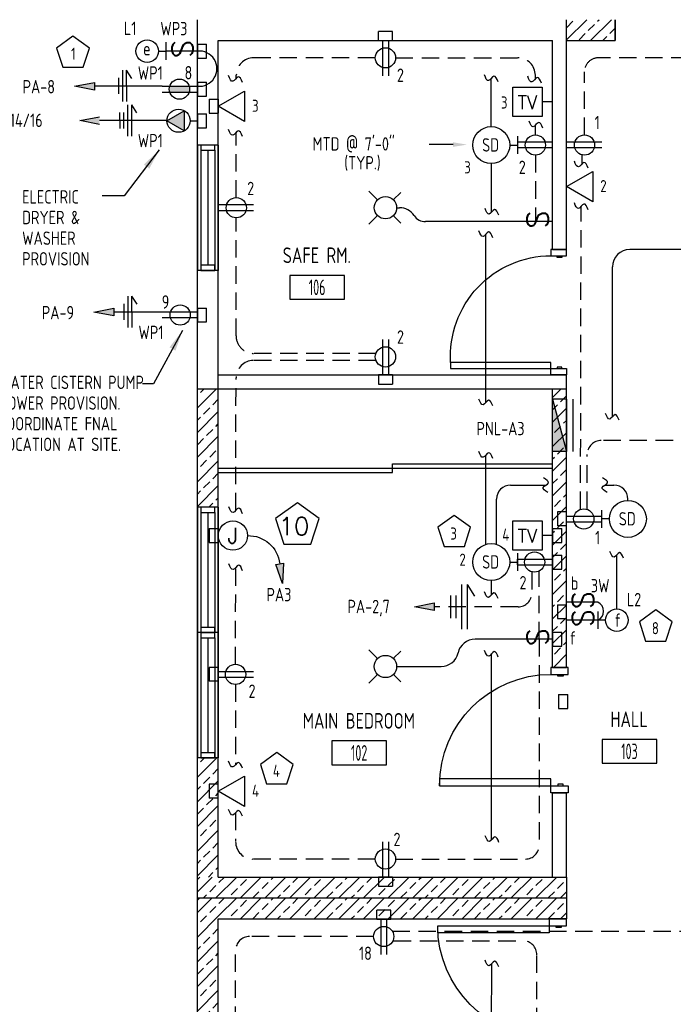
# Model space of a CAD drawing. Header units: inches. Extents: x 23373 to 33923, y 1540 to 5670.
# Tile 64 of 106: x 30052 to 30240, y 2423 to 2706. Entities that reach past the tile are written whole.
import ezdxf
from ezdxf import colors
from ezdxf.entities.mleader import LeaderData, LeaderLine
from ezdxf.enums import TextEntityAlignment as Align
from ezdxf.math import Vec2, Vec3

# ---------------------------------------------------------------- set-up
doc = ezdxf.new("R2010")
doc.units = ezdxf.units.IN
doc.header["$LTSCALE"] = 2
doc.header["$MEASUREMENT"] = 0
doc.linetypes.add('HIDDEN', pattern=[0.375, 0.25, -0.125])
doc.linetypes.add('HIDDEN2', pattern=[0.1875, 0.125, -0.0625])
doc.layers.get('0').update_dxf_attribs({"color": 8, "linetype": 'CONTINUOUS'})
for name, color, linetype in [('1ELEC', 3, 'CONTINUOUS'), ('a-door', 8, 'CONTINUOUS'), ('DIMS', 4, 'CONTINUOUS'), ('eeCtvDist', 5, 'CONTINUOUS'), ('eeEquipment', 4, 'CONTINUOUS'), ('eeFaDist', 4, 'CONTINUOUS'), ('eeLight-LINE', 5, 'CONTINUOUS'), ('eeLightDist', 200, 'CONTINUOUS'), ('eeLightSwitches', 200, 'CONTINUOUS'), ('eeRecepDist', 120, 'CONTINUOUS'), ('eeRecepLINE', 120, 'HIDDEN'), ('eeTelDist', 5, 'CONTINUOUS'), ('EL-ANNO-TEXT', 4, 'CONTINUOUS'), ('G-SYMB', 1, 'CONTINUOUS'), ('Hatch-ExisWalls', 123, 'CONTINUOUS'), ('LABELS', 2, 'CONTINUOUS'), ('RECEP-DIST', 120, 'HIDDEN2'), ('TEXT', 2, 'CONTINUOUS'), ('Walls', 1, 'CONTINUOUS')]:
    doc.layers.add(name, color=color, linetype=linetype)
doc.styles.add('100-48', font='archstyl.shx', dxfattribs={"width": 0.9, "height": 4.8})
doc.styles.add('80ANNO', font='romans.shx', dxfattribs={"width": 0.8, "height": 0.08})
doc.styles.add('COMP', font='simplex.shx', dxfattribs={"height": 9})
doc.styles.add('MED', font='archstyl.shx', dxfattribs={"width": 0.8, "height": 0.125})
doc.styles.get("Standard").update_dxf_attribs({"font": 'simplex.shx'})
doc.dimstyles.new('Copy of STANDARD', dxfattribs={"dimtxt": 8, "dimasz": 3, "dimexe": 3, "dimexo": 3, "dimgap": 3, "dimtad": 1, "dimrnd": 1, "dimzin": 3, "dimdsep": 46, "dimlunit": 4, "dimtxsty": 'Standard', "dimblk": 'ARCHTICK', "dimcen": 3, "dimdle": 3, "dimadec": 0, "dimazin": 0, "dimtfac": 1, "dimtix": 1, "dimtofl": 0, "dimtmove": 1, "dimatfit": 3, "dimfxl": 3, "dimtolj": 1, "dimtzin": 0, "dimlwd": -1, "dimlwe": -1, "dimarcsym": 0})
pattern_1 = [(45, (964.291, 60.673), (-3.5355339, 3.5355339), []), (45, (967.8267, 60.673), (-3.5355339, 3.5355339), [2.5, -1.25])]

# ---------------------------------------------------------------- blocks, each defined once
blk = doc.blocks.new('Recep-1')
at = {"layer": 'eeRecepDist', "linetype": 'Continuous'}
for p, q in [((0, 0.0176), (0.2108, 0.0176)), ((0, -0.0176), (0.2108, -0.0176))]:
    blk.add_line(p, q, dxfattribs=at)
blk.add_circle((0.1032, 0), 0.0606, dxfattribs=at)
blk = doc.blocks.new('AINC-ROOMID')
at = {"layer": 'G-SYMB'}
blk.add_lwpolyline([(-0.2473, -0.3519), (0.2533, -0.3519), (0.2533, -0.1607), (-0.2473, -0.1607)], close=True, dxfattribs=at)
at = {"layer": 'G-SYMB', "color": 4, "linetype": 'Continuous', "style": 'MED', "oblique": -180, "text_generation_flag": 6}
for tag, p in [('%%UROOM-ID', (0, 0.2093)), ('%%USPAN', (0, 0))]:
    blk.add_attdef(tag, text='', height=0.125, rotation=180, dxfattribs=at).set_placement(p, align=Align.MIDDLE)
at = {"layer": 'G-SYMB', "color": 4, "linetype": 'Continuous', "style": 'MED', "text_generation_flag": 6, "width": 0.75}
blk.add_attdef('R-NUM', text='', height=0.125, rotation=180, dxfattribs=at).set_placement((0.003, -0.2563), align=Align.MIDDLE)
blk = doc.blocks.new('Smoke-Dt')
at = {"layer": 'eeFaDist'}
blk.add_circle((0, 0), 0.1104, dxfattribs=at)
at = {"layer": 'eeFaDist', "style": '100-48', "width": 0.9}
blk.add_text('SD', height=0.08, dxfattribs=at).set_placement((-0.0548, -0.0391))
blk = doc.blocks.new('SP-SW')
at = {"layer": 'eeLightSwitches', "linetype": 'ByBlock'}
blk.add_line((0, 0), (0, 0.1873), dxfattribs=at)
blk.add_text('S', height=0.1272, dxfattribs=at).set_placement((-0.0418, 0.0268))
blk = doc.blocks.new('WALL-LGT')
at = {"layer": 'eeLightDist', "linetype": 'ByBlock'}
for p, q in [((-0.0525, 0), (0.0525, 0)), ((0, 0.0456), (0, 0))]:
    blk.add_line(p, q, dxfattribs=at)
blk.add_circle((0, 0.1131), 0.0675, dxfattribs=at)
blk = doc.blocks.new('CEIL-LGT')
at = {"layer": 'eeLightDist', "linetype": 'ByBlock'}
for p, q in [((-0.0477, 0.0477), (-0.0991, 0.0991)), ((0.047, 0.047), (0.0916, 0.0916)), ((-0.047, -0.047), (-0.0987, -0.0987)), ((0.0477, -0.0477), (0.0918, -0.0918))]:
    blk.add_line(p, q, dxfattribs=at)
blk.add_circle((0, 0), 0.0667, dxfattribs=at)
blk = doc.blocks.new('TEL-OUT')
at = {"layer": 'eeTelDist', "linetype": 'ByBlock'}
for p, q in [((0, 0), (0.1574, 0.0909)), ((0.1574, 0.0909), (0.1574, -0.0909)), ((0.1574, -0.0909), (0, 0))]:
    blk.add_line(p, q, dxfattribs=at)
at = {"layer": 'eeTelDist'}
blk.add_line((0, -0.0725), (0, 0.0725), dxfattribs=at)
blk = doc.blocks.new('Wires2A')
at = {"layer": 'eeRecepDist'}
for p, q in [((0, 0.1333), (0, -0.1333)), ((0.0333, 0.1333), (0.0333, -0.1333)), ((0.0333, 0.1333), (0.0768, 0.0641)), ((-0.0667, 0.0681), (-0.0667, -0.0681)), ((-0.0333, 0.0681), (-0.0333, -0.0681))]:
    blk.add_line(p, q, dxfattribs=at)
blk = doc.blocks.new('E-JBOX')
at = {"color": 5, "linetype": 'ByBlock'}
blk.add_circle((0, 0), 0.0625, dxfattribs=at)
at = {"color": 0, "linetype": 'ByBlock'}
blk.add_text('J', height=0.067, dxfattribs=at).set_placement((0, 0.0001), align=Align.MIDDLE)
blk = doc.blocks.new('HR RECEPT')
at = {"layer": 'eeRecepDist', "linetype": 'Continuous'}
blk.add_hatch(color=256, dxfattribs=at).paths.add_polyline_path([(-0.2131, -0.2833), (-0.1716, -0.1701), (-0.2169, -0.1628)])
for p, q in [((-0.1716, -0.1701), (-0.2169, -0.1628)), ((-0.2169, -0.1628), (-0.2131, -0.2833)), ((-0.2131, -0.2833), (-0.1716, -0.1701))]:
    blk.add_line(p, q, dxfattribs=at)
at = {"layer": 'eeRecepDist', "linetype": 'ByBlock'}
blk.add_arc((-0.0063, -0.1893), 0.1894, 88.09486, 173.0878, dxfattribs=at)
blk = doc.blocks.new('CAJA 4X4 LUCES')
at = {"layer": 'eeLight-LINE', "color": 8, "ltscale": 2}
for p, q in [((24065.99, 2814.84), (24061.99, 2814.84)), ((24061.99, 2812.21), (24061.99, 2814.84)), ((24065.99, 2812.21), (24065.99, 2814.84)), ((24061.99, 2812.21), (24065.99, 2812.21))]:
    blk.add_line(p, q, dxfattribs=at)
blk = doc.blocks.new('_ArchTick')
at = {"color": 0, "linetype": 'ByBlock', "const_width": 0.15}
blk.add_lwpolyline([(-0.5, -0.5), (0.5, 0.5)], dxfattribs=at)
blk = doc.blocks.new('30 AMPS')
at = {"layer": 'eeRecepDist'}
for p, q in [((137.6921, 589.4798), (137.7956, 589.5395)), ((137.7956, 589.5395), (137.7956, 589.42)), ((137.7956, 589.42), (137.6921, 589.4798))]:
    blk.add_line(p, q, dxfattribs=at)
at = {"layer": 'eeRecepDist', "linetype": 'Continuous'}
for p, q in [((137.8743, 589.4276), (137.8743, 589.5326)), ((137.8287, 589.4801), (137.8743, 589.4801))]:
    blk.add_line(p, q, dxfattribs=at)
blk.add_circle((137.7613, 589.4801), 0.0692, dxfattribs=at)
at = {"layer": 'eeRecepDist'}
blk.add_solid([(137.6921, 589.4798), (137.7956, 589.5395), (137.7956, 589.42)], dxfattribs=at)
blk = doc.blocks.new('RECEP-gf')
at = {"layer": 'eeRecepDist'}
blk.add_hatch(color=256, dxfattribs=at).paths.add_polyline_path([(137.8165, 590.8342, 0.073698), (137.8191, 590.8518, 0.073698), (137.8165, 590.8693), (137.7006, 590.8693, 0.073698), (137.698, 590.8518, 0.073698), (137.7006, 590.8342)])
at = {"layer": 'eeRecepDist', "linetype": 'Continuous'}
for p, q in [((137.6553, 590.8693), (137.8662, 590.8693)), ((137.6553, 590.8342), (137.8662, 590.8342))]:
    blk.add_line(p, q, dxfattribs=at)
blk.add_circle((137.7585, 590.8518), 0.0606, dxfattribs=at)

msp = doc.modelspace()

# ---------------------------------------------------------------- hatches: boundary and pattern name
at = {"layer": 'eeEquipment'}
msp.add_hatch(color=256, dxfattribs=at).paths.add_polyline_path([(30205.28061769, 2582.23561882), (30209.29106556, 2582.23561882), (30205.28061769, 2597.27479836)])
at = {"layer": 'eeRecepDist', "linetype": 'Continuous'}
for points in [[(30068.02803257, 2687.12743608), (30073.70717106, 2688.22884695), (30073.70717106, 2686.02602521)], [(30069.48371557, 2677.24538288), (30075.16285405, 2678.34679375), (30075.16285405, 2676.14397201)], [(30073.55324802, 2622.26747476), (30079.23238651, 2623.36888563), (30079.23238651, 2621.1660639)], [(30165.64667936, 2537.62469037), (30171.32581785, 2538.72610124), (30171.32581785, 2536.5232795)]]:
    msp.add_hatch(color=256, dxfattribs=at).paths.add_polyline_path(points)
at = {"layer": 'Hatch-ExisWalls'}
h = msp.add_hatch(dxfattribs=at)
h.set_pattern_fill('ANSI33', color=8, scale=20)
h.set_pattern_definition([(45, (964.291, -155.3547), (-3.5355339, 3.5355339), []), (45, (967.8267, -155.3547), (-3.5355339, 3.5355339), [2.5, -1.25])])
h.paths.add_polyline_path([(30223.29106556, 2706.23417237), (30209.29106556, 2706.23417237), (30209.29106556, 2700.23417237), (30223.29106556, 2700.23417237)])
h = msp.add_hatch(dxfattribs=at)
h.set_pattern_fill('ANSI33', color=8, scale=20)
h.set_pattern_definition([(45, (964.291, -41.873), (-3.5355339, 3.5355339), []), (45, (967.8267, -41.873), (-3.5355339, 3.5355339), [2.5, -1.25])])
h.paths.add_polyline_path([(30209.29106556, 2600.23417149), (30205.29106556, 2600.23417149), (30205.29106556, 2520.23417149), (30209.29106556, 2520.23417149)])
h.paths.add_polyline_path([(30109.29106556, 2600.23417149), (30103.29106556, 2600.23417149), (30103.29106556, 2566.2341716), (30109.29106556, 2566.2341716)])
h.paths.add_polyline_path([(30109.29106556, 2494.2341716), (30103.29106556, 2494.2341716), (30103.29106556, 2459.99567315), (30109.29106556, 2460.0282288), (30109.2880337, 2460.23417149), (30109.29106556, 2460.23417149)])
h.paths.add_polyline_path([(30249.29106556, 2574.23417149), (30245.29106556, 2574.23417149), (30245.29106556, 2535.64765252), (30249.29106556, 2535.64765252)])
edge = h.paths.add_edge_path()
edge.add_line((30315.29106556, 2574.23417149), (30309.29106556, 2574.23417149))
edge.add_line((30309.29106556, 2574.23417149), (30309.29106556, 2516.08302218))
edge.add_arc((30279.36963731, 2513.91319931), 30, 0, 4.1476780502, ccw=False)
edge.add_arc((30279.36963731, 2513.91319931), 30, -4.1476780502, 0, ccw=False)
edge.add_line((30309.29106556, 2511.74337645), (30309.29106556, 2460.23417149))
edge.add_line((30309.29106556, 2460.23417149), (30315.29106556, 2460.23417149))
edge.add_line((30315.29106556, 2460.23417149), (30315.29106556, 2574.23417149))
h = msp.add_hatch(dxfattribs=at)
h.set_pattern_fill('ANSI33', color=8, scale=20)
h.set_pattern_definition([(45, (964.291, 66.673), (-3.5355339, 3.5355339), []), (45, (967.8267, 66.673), (-3.5355339, 3.5355339), [2.5, -1.25])])
h.paths.add_polyline_path([(30139.29106556, 2460.0282288), (30103.29106556, 2460.0282288), (30103.29106556, 2454.0282288), (30139.29106556, 2454.0282288)])
h.paths.add_polyline_path([(30209.29106556, 2460.0282288), (30139.29106556, 2460.0282288), (30139.29106556, 2454.0282288), (30209.29106556, 2454.0282288)])
h = msp.add_hatch(dxfattribs=at)
h.set_pattern_fill('ANSI33', color=8, scale=20)
h.set_pattern_definition(pattern_1)
h.paths.add_polyline_path([(30109.29106556, 2454.0282288), (30103.29106556, 2454.0282288), (30103.29106556, 2448.0282288), (30109.29106556, 2448.0282288)])
h.paths.add_polyline_path([(30109.29106556, 2448.0282288), (30103.29106556, 2448.0282288), (30103.29106556, 2406.0282288), (30109.29106556, 2406.0282288)])
h.paths.add_polyline_path([(30109.29106556, 2370.0282288), (30103.29106556, 2370.0282288), (30103.29106556, 2328.0282288), (30109.29106556, 2328.0282288)])
h.paths.add_polyline_path([(30109.29106556, 2328.0282288), (30103.29106556, 2328.0282288), (30103.29106556, 2322.0282288), (30109.29106556, 2322.0282288)])
h.paths.add_polyline_path([(30139.29106998, 2328.0282288), (30109.29106556, 2328.0282288), (30109.29106556, 2322.0282288), (30139.2910702, 2322.0282288)])
h.paths.add_polyline_path([(30209.29106556, 2328.0282288), (30139.29106998, 2328.0282288), (30139.2910702, 2322.0282288), (30209.29106556, 2322.0282288)])
h.paths.add_polyline_path([(30367.29106556, 2328.0282288), (30245.29106556, 2328.0282288), (30245.29106556, 2322.0282288), (30367.29106556, 2322.0282288)])
h.paths.add_polyline_path([(30397.29106556, 2328.0282288), (30367.29106556, 2328.0282288), (30367.29106556, 2322.0282288), (30397.29106556, 2322.0282288)])
h.paths.add_polyline_path([(30403.29106556, 2328.0282288), (30397.29106556, 2328.0282288), (30397.29106556, 2322.0282288), (30403.29106556, 2322.0282288)])
h.paths.add_polyline_path([(30403.29106556, 2370.0282288), (30397.29106556, 2370.0282288), (30397.29106556, 2328.0282288), (30403.29106556, 2328.0282288)])
h.paths.add_polyline_path([(30403.29106556, 2448.0282288), (30397.29106556, 2448.0282288), (30397.29106556, 2406.0282288), (30403.29106556, 2406.0282288)])
h.paths.add_polyline_path([(30403.29106556, 2454.0282288), (30397.29106556, 2454.0282288), (30397.29106556, 2448.0282288), (30403.29106556, 2448.0282288)])
h.paths.add_polyline_path([(30397.29106556, 2454.0282288), (30367.29106556, 2454.0282288), (30367.29106556, 2448.0282288), (30397.29106556, 2448.0282288)])
h.paths.add_polyline_path([(30367.29106556, 2454.0282288), (30245.29106556, 2454.0282288), (30245.29106556, 2448.0282288), (30367.29106556, 2448.0282288)])
h = msp.add_hatch(dxfattribs=at)
h.set_pattern_fill('ANSI33', color=8, scale=20)
h.set_pattern_definition(pattern_1)
h.paths.add_polyline_path([(30139.29106556, 2454.0282288), (30109.29106556, 2454.0282288), (30109.29106556, 2448.0282288), (30139.29106556, 2448.0282288)])
h.paths.add_polyline_path([(30209.29106556, 2454.0282288), (30139.29106556, 2454.0282288), (30139.29106556, 2448.0282288), (30209.29106556, 2448.0282288)])

# ---------------------------------------------------------------- linework, layer by layer
at = {"layer": 'a-door'}
for p, q in [((30103.29106556, 2670.23417149), (30103.29106689, 2634.23417149)), ((30109.29106556, 2670.23417149), (30109.29106556, 2634.23417149)), ((30104.29106556, 2668.73417149), (30104.29106556, 2634.23417349)), ((30106.29106556, 2668.73417149), (30106.29106556, 2635.73417349)), ((30108.29106556, 2668.73417149), (30108.29106556, 2634.23417349)), ((30103.29106556, 2566.2341716), (30103.29106689, 2530.2341716)), ((30104.29106556, 2564.7341716), (30104.29106556, 2530.2341736)), ((30106.29106556, 2564.7341716), (30106.29106556, 2531.7341736)), ((30108.29106556, 2564.7341716), (30108.29106556, 2530.2341736)), ((30109.29106556, 2566.2341716), (30109.29106556, 2530.2341716)), ((30103.29106556, 2530.2341716), (30103.29106689, 2494.2341716)), ((30104.29106556, 2528.7341716), (30104.29106556, 2494.2341736)), ((30106.29106556, 2528.7341716), (30106.29106556, 2495.7341736)), ((30108.29106556, 2528.7341716), (30108.29106556, 2494.2341736)), ((30109.29106556, 2530.2341716), (30109.29106556, 2494.2341716))]:
    msp.add_line(p, q, dxfattribs=at)
at = {"layer": 'a-door', "linetype": 'Continuous', "lineweight": -3}
for p, q in [((30109.29106556, 2577.48417149), (30205.29106556, 2577.48417149)), ((30109.29106556, 2576.23417149), (30159.29106556, 2576.23417149)), ((30159.29106556, 2578.73417149), (30205.29106556, 2578.73417149)), ((30159.29106556, 2576.23417149), (30159.29106556, 2578.73417149))]:
    msp.add_line(p, q, dxfattribs=at)
at = {"layer": 'a-door'}
for points in [[(30104.29106556, 2670.23417149), (30104.29106556, 2668.73417149), (30108.29106556, 2668.73417149), (30108.29106556, 2670.23417149)], [(30104.29106556, 2635.73417349), (30104.29106556, 2634.23417349), (30108.29106556, 2634.23417349), (30108.29106556, 2635.73417349)], [(30104.29106556, 2566.2341716), (30104.29106556, 2564.7341716), (30108.29106556, 2564.7341716), (30108.29106556, 2566.2341716)], [(30104.29106556, 2531.7341736), (30104.29106556, 2530.2341736), (30108.29106556, 2530.2341736), (30108.29106556, 2531.7341736)], [(30104.29106556, 2530.2341716), (30104.29106556, 2528.7341716), (30108.29106556, 2528.7341716), (30108.29106556, 2530.2341716)], [(30104.29106556, 2495.7341736), (30104.29106556, 2494.2341736), (30108.29106556, 2494.2341736), (30108.29106556, 2495.7341736)]]:
    msp.add_lwpolyline(points, close=True, dxfattribs=at)
at = {"layer": 'a-door', "linetype": 'Continuous', "lineweight": -3}
for points in [[(30209.29106556, 2638.43556038), (30209.29106556, 2640.23417149), (30204.79453779, 2640.23417149), (30204.79453779, 2638.43556038)], [(30207.94210723, 2638.43556038), (30207.94210723, 2637.9859076), (30206.5931489, 2637.9859076), (30206.5931489, 2638.43556038)], [(30204.79453779, 2606.0327826), (30204.79453779, 2607.83139371), (30176.01676001, 2607.83139371), (30176.01676001, 2606.0327826)], [(30209.29106556, 2606.0327826), (30209.29106556, 2604.23417149), (30204.79453779, 2604.23417149), (30204.79453779, 2606.0327826)], [(30207.94210723, 2606.0327826), (30207.94210723, 2606.48243538), (30206.5931489, 2606.48243538), (30206.5931489, 2606.0327826)], [(30209.79106556, 2518.23417149), (30209.79106556, 2520.23417149), (30204.79106556, 2520.23417149), (30204.79106556, 2518.23417149)], [(30208.29106556, 2518.23417149), (30208.29106556, 2517.73417149), (30206.79106556, 2517.73417149), (30206.79106556, 2518.23417149)], [(30204.79106556, 2486.23417149), (30204.79106556, 2488.23417149), (30172.79106556, 2488.23417149), (30172.79106556, 2486.23417149)], [(30209.79106556, 2486.23417149), (30209.79106556, 2484.23417149), (30204.79106556, 2484.23417149), (30204.79106556, 2486.23417149)], [(30208.29106556, 2486.23417149), (30208.29106556, 2486.73417149), (30206.79106556, 2486.73417149), (30206.79106556, 2486.23417149)], [(30204.29106556, 2446.0282288), (30204.29106556, 2444.0282288), (30172.29106556, 2444.0282288), (30172.29106556, 2446.0282288)], [(30209.29106556, 2446.0282288), (30209.29106556, 2448.0282288), (30204.29106556, 2448.0282288), (30204.29106556, 2446.0282288)], [(30207.79106556, 2446.0282288), (30207.79106556, 2445.5282288), (30206.29106556, 2445.5282288), (30206.29106556, 2446.0282288)]]:
    msp.add_lwpolyline(points, close=True, dxfattribs=at)
at = {"layer": 'a-door', "linetype": 'Continuous', "lineweight": -3, "extrusion": (0, 0, -1)}
for centre, radius, start, end in [((-30204.83151298, 2609.56851658), 28.86706748, 356.5500487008, 89.9266110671), ((-30204.79106556, 2486.23417149), 32, 0, 90), ((-30204.29106556, 2446.0282288), 32, 270, 0)]:
    msp.add_arc(centre, radius, start, end, dxfattribs=at)
at = {"layer": 'DIMS', "color": 4, "ltscale": 10}
msp.add_line((30109.29106556, 2474.19204388), (30109.29106556, 2475.86406984), dxfattribs=at)
at = {"layer": 'eeCtvDist', "linetype": 'ByBlock'}
for p, q in [((30193.88890999, 2686.81028857), (30202.26323765, 2686.81028857)), ((30193.88890999, 2678.4359609), (30193.88890999, 2686.81028857)), ((30202.26323765, 2686.81028857), (30202.26323765, 2678.4359609)), ((30205.29106556, 2679.0722678), (30205.29106556, 2686.17398167)), ((30205.29106556, 2682.62312474), (30202.26323765, 2682.62312474)), ((30202.26323765, 2678.4359609), (30193.88890999, 2678.4359609)), ((30193.88890999, 2562.29001759), (30202.26323765, 2562.29001759)), ((30193.88890999, 2553.91568992), (30193.88890999, 2562.29001759)), ((30202.26323765, 2562.29001759), (30202.26323765, 2553.91568992)), ((30205.29106556, 2557.4321922), (30205.29106556, 2564.53390607)), ((30205.29106556, 2558.10285376), (30202.26323765, 2558.10285376)), ((30202.26323765, 2553.91568992), (30193.88890999, 2553.91568992))]:
    msp.add_line(p, q, dxfattribs=at)
at = {"layer": 'eeEquipment'}
for p, q in [((30205.28061769, 2582.23561882), (30205.28061769, 2597.27479836)), ((30205.28061769, 2597.27479836), (30209.29106556, 2582.23561882)), ((30209.29106556, 2597.27479836), (30205.28061769, 2597.27479836)), ((30209.29106556, 2597.27479836), (30209.29106556, 2582.23561882)), ((30211.12405965, 2597.27479836), (30211.12405965, 2582.23561882)), ((30209.29106556, 2582.23561882), (30205.28061769, 2582.23561882))]:
    msp.add_line(p, q, dxfattribs=at)
at = {"layer": 'eeFaDist', "ltscale": 2}
for p, q in [((30187.68220095, 2675.53492742), (30187.68220095, 2689.38116358)), ((30193.20340916, 2572.56897298), (30203.31367841, 2572.56897298)), ((30220.30151969, 2572.56897298), (30222.92032739, 2572.56897298)), ((30189.20340916, 2555.56189813), (30189.20340916, 2568.56897298)), ((30226.92032739, 2568.15896465), (30226.92032739, 2568.56897298))]:
    msp.add_line(p, q, dxfattribs=at)
at = {"layer": 'eeFaDist'}
for p, q in [((30195.17119424, 2672.75590578), (30195.17119424, 2667.71325954)), ((30192.9825457, 2670.23458266), (30195.17119424, 2670.23458266)), ((30219.43133409, 2560.33729678), (30219.43133409, 2565.37994302)), ((30221.61998263, 2562.8586199), (30219.43133409, 2562.8586199)), ((30192.98246547, 2550.48456261), (30195.17111401, 2550.48456261)), ((30195.17111401, 2553.00588573), (30195.17111401, 2547.96323949))]:
    msp.add_line(p, q, dxfattribs=at)
at = {"layer": 'eeFaDist', "ltscale": 10}
for p, q in [((30187.68220095, 2664.93423791), (30187.68220095, 2650.84811163)), ((30186.1058651, 2596.29935642), (30186.1058651, 2644.61354671)), ((30186.1058651, 2555.54941731), (30186.1058651, 2581.21483567)), ((30187.68212072, 2545.18421786), (30187.68212072, 2540.9639662)), ((30187.72884582, 2470.71571691), (30187.72884582, 2524.20388053)), ((30187.7016004, 2407.93142781), (30187.87142563, 2435.19777112))]:
    msp.add_line(p, q, dxfattribs=at)
at = {"layer": 'eeFaDist', "ltscale": 2}
for centre, start, end in [((30193.20340916, 2568.56897298), 90, 180), ((30222.92032739, 2568.56897298), 0, 90)]:
    msp.add_arc(centre, 4, start, end, dxfattribs=at)
at = {"layer": 'eeFaDist', "ltscale": 10}
for points in [[(30189.66151947, 2688.40479644), (30188.45713298, 2690.03299222), (30186.90727434, 2688.72934099), (30185.70288785, 2690.35753677)], [(30189.85082439, 2650.0800296), (30188.6464379, 2651.70822538), (30187.09657926, 2650.40457415), (30185.89219277, 2652.03276992)], [(30188.08518362, 2643.63717957), (30186.88079713, 2645.26537535), (30185.33093849, 2643.96172412), (30184.126552, 2645.5899199)], [(30188.08518362, 2595.32298928), (30186.88079713, 2596.95118506), (30185.33093849, 2595.64753383), (30184.126552, 2597.27572961)], [(30188.08518362, 2580.23846853), (30186.88079713, 2581.86666431), (30185.33093849, 2580.56301308), (30184.126552, 2582.19120886)], [(30203.95563078, 2570.45736417), (30202.54465003, 2571.91018956), (30204.08269993, 2573.22775201), (30202.67171918, 2574.68057741)], [(30220.94347207, 2570.45736417), (30219.53249132, 2571.91018956), (30221.07054122, 2573.22775201), (30219.65956047, 2574.68057741)], [(30189.66143924, 2539.98759907), (30188.45705275, 2541.61579484), (30186.90719411, 2540.31214362), (30185.70280762, 2541.94033939)], [(30189.70816435, 2523.120917), (30188.50377785, 2524.74911277), (30186.95391922, 2523.44546155), (30185.74953273, 2525.07365732)], [(30189.89746926, 2469.94763488), (30188.69308277, 2471.57583065), (30187.14322414, 2470.27217943), (30185.93883765, 2471.9003752)], [(30189.85074416, 2434.22140399), (30188.64635767, 2435.84959976), (30187.09649903, 2434.54594854), (30185.89211254, 2436.17414431)]]:
    msp.add_spline(points, degree=3, dxfattribs=at)
at = {"layer": 'eeLight-LINE', "color": 8}
for p, q in [((30156.44772969, 2700.2336901), (30158.13440166, 2700.23352964)), ((30158.13343876, 2604.23377033), (30156.44676679, 2604.23393079)), ((30209.29106556, 2562.01622662), (30209.29122603, 2563.70289858)), ((30205.29098533, 2558.94618967), (30205.29082487, 2557.25951771)), ((30205.29122603, 2551.32693582), (30205.29106556, 2549.64026386)), ((30205.29098533, 2529.17086017), (30205.29082487, 2527.4841882)), ((30109.2909051, 2517.39130686), (30109.29106556, 2519.07797883)), ((30109.29098533, 2483.81417599), (30109.2911458, 2485.50084795)), ((30158.13391013, 2460.0282288), (30156.44723817, 2460.02838926)), ((30155.94820094, 2447.896818), (30157.6348729, 2447.89665754))]:
    msp.add_line(p, q, dxfattribs=at)
at = {"layer": 'eeLight-LINE', "ltscale": 10}
for p, q in [((30160.49059408, 2652.23409148), (30161.33915851, 2652.23409148)), ((30196.29933562, 2648.23417149), (30168.82241982, 2648.23417149)), ((30300.09106569, 2640.23417149), (30227.45937444, 2640.23417149)), ((30222.45937444, 2592.18538947), (30222.45937444, 2635.23417149)), ((30195.17103378, 2549.64122663), (30195.17119424, 2551.3278986)), ((30223.70937511, 2537.0162049), (30223.70937511, 2552.56080969)), ((30196.29933562, 2528.32752425), (30183.02325138, 2528.32752425)), ((30160.49106543, 2520.48409126), (30173.25855892, 2520.48409126))]:
    msp.add_line(p, q, dxfattribs=at)
for centre, radius, start, end in [((30161.33915851, 2647.23409148), 5, 33.7496011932, 90), ((30168.82241982, 2652.23417149), 4, 213.7496011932, 270), ((30227.45937444, 2635.23417149), 5, 90, 180), ((30217.11770231, 2536.34908511), 2.82250115, 294.3800619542, 65.6199380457), ((30183.02325138, 2523.32752425), 5, 90, 167.545942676), ((30173.25855892, 2525.48409126), 5, 270, 347.545942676)]:
    msp.add_arc(centre, radius, start, end, dxfattribs=at)
for points in [[(30224.43869297, 2591.20902233), (30223.23430648, 2592.83721811), (30221.68444784, 2591.53356688), (30220.48006135, 2593.16176266)], [(30225.68869363, 2551.58444255), (30224.48430714, 2553.21263833), (30222.9344485, 2551.9089871), (30221.73006201, 2553.53718288)]]:
    msp.add_spline(points, degree=3, dxfattribs=at)
at = {"layer": 'eeLightSwitches', "ltscale": 2}
msp.add_arc((30103.79136407, 2692.17262715), 5.07090203, 264.3361269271, 95.6629615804, dxfattribs=at)
at = {"layer": 'eeRecepDist'}
for p, q in [((30080.61982518, 2689.49178852), (30080.63984788, 2684.89505134)), ((30081.73522471, 2691.69827753), (30081.774427, 2682.69836291)), ((30082.86021404, 2691.70317781), (30084.33874085, 2689.37354698)), ((30082.86021404, 2691.70317781), (30082.89941633, 2682.70326319)), ((30083.19090771, 2681.81622432), (30083.23011, 2672.8163097)), ((30084.31589704, 2681.82112461), (30085.79442385, 2679.49149378)), ((30084.31589704, 2681.82112461), (30084.35509933, 2672.82120999)), ((30080.95051885, 2679.60483503), (30080.97054155, 2675.00809785)), ((30082.07550818, 2679.60973532), (30082.09553088, 2675.01299814)), ((30083.25756258, 2626.83831621), (30083.29676487, 2617.83840159)), ((30084.38255191, 2626.8432165), (30085.86107872, 2624.51358566)), ((30084.38255191, 2626.8432165), (30084.4217542, 2617.84330188)), ((30082.14216304, 2624.6318272), (30082.16218575, 2620.03509002))]:
    msp.add_line(p, q, dxfattribs=at)
at = {"layer": 'eeRecepDist', "linetype": 'Continuous'}
for p, q in [((30068.02803257, 2687.12743608), (30073.70717106, 2688.22884695)), ((30073.70717106, 2686.02602521), (30068.02803257, 2687.12743608)), ((30073.70717106, 2688.22884695), (30073.70717106, 2686.02602521)), ((30069.48371557, 2677.24538288), (30075.16285405, 2678.34679375)), ((30075.16285405, 2676.14397201), (30069.48371557, 2677.24538288)), ((30073.55324802, 2622.26747476), (30079.23238651, 2623.36888563)), ((30079.23238651, 2621.1660639), (30073.55324802, 2622.26747476)), ((30079.23238651, 2623.36888563), (30079.23238651, 2621.1660639)), ((30165.64667936, 2537.62469037), (30171.32581785, 2538.72610124)), ((30171.32581785, 2536.5232795), (30165.64667936, 2537.62469037)), ((30171.32581785, 2538.72610124), (30171.32581785, 2536.5232795))]:
    msp.add_line(p, q, dxfattribs=at)
at = {"layer": 'eeRecepLINE', "ltscale": 10}
for p, q in [((30154.38284201, 2695.27943342), (30119.45685532, 2695.27984922)), ((30160.19834641, 2695.27950322), (30195.33682353, 2695.27929596)), ((30379.38352546, 2695.1935885), (30218.45885106, 2695.28033513)), ((30114.45685532, 2689.45953828), (30114.45685532, 2690.27984922)), ((30200.33682353, 2689.23157451), (30200.33682353, 2690.27929596)), ((30214.45669485, 2673.14192368), (30214.45669485, 2691.28033571)), ((30200.33682353, 2673.14184344), (30200.33682353, 2675.87840928)), ((30114.45661571, 2655.14184368), (30114.45685532, 2673.95801254)), ((30200.33627027, 2667.32633907), (30200.33627027, 2648.23417149)), ((30213.76313689, 2664.86086049), (30213.7680302, 2667.32642501)), ((30213.320506, 2565.76684344), (30213.4928838, 2652.62178835)), ((30114.39607982, 2615.42184042), (30114.45179996, 2649.3263432)), ((30154.56544025, 2610.41362322), (30119.39607307, 2610.41362322)), ((30154.56544025, 2608.3852655), (30119.37630514, 2608.3852655)), ((30114.31382423, 2565.37109054), (30114.37631189, 2603.39348271)), ((30277.38380479, 2585.39988101), (30219.25425078, 2585.39988101)), ((30215.21977157, 2565.76684344), (30215.25426051, 2581.40870064)), ((30114.24572333, 2521.14192369), (30114.28684874, 2548.95708516)), ((30201.47265715, 2528.32752425), (30201.47265715, 2547.6544607)), ((30199.36862314, 2547.57633907), (30199.36862314, 2541.62469037)), ((30195.36862314, 2537.62469037), (30171.32581785, 2537.62469037)), ((30201.47265715, 2528.32752425), (30201.47265715, 2469.39940798)), ((30114.24555319, 2515.32641929), (30114.2453076, 2492.31850679)), ((30114.2453076, 2478.50441342), (30114.2453076, 2470.39988145)), ((30154.38331336, 2465.19364288), (30119.2453076, 2465.19393876)), ((30160.19881775, 2465.19346529), (30197.47265715, 2465.19346529)), ((30159.28006606, 2444.44543504), (30346.67916797, 2444.44543504)), ((30153.88331338, 2442.9424155), (30118.24603959, 2442.9424155)), ((30159.69881775, 2441.68614686), (30196.79520644, 2441.68609259)), ((30114.24576665, 2402.8045702), (30114.24603959, 2438.94244571)), ((30200.79520059, 2402.47776069), (30200.79520059, 2437.68609259))]:
    msp.add_line(p, q, dxfattribs=at)
at = {"layer": 'eeRecepLINE', "linetype": 'Continuous'}
for p, q in [((30093.17103373, 2687.12743608), (30073.70717106, 2687.12743608)), ((30094.62671673, 2677.24538288), (30075.16285405, 2677.24538288)), ((30093.17111268, 2622.26747476), (30079.23238651, 2622.26747476))]:
    msp.add_line(p, q, dxfattribs=at)
at = {"layer": 'eeRecepLINE', "ltscale": 10}
for centre, radius, start, end in [((30119.45685532, 2690.27984922), 5, 90, 180), ((30195.33682353, 2690.27929596), 5, 0, 90), ((30218.45669485, 2691.28033571), 4, 89.9691146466, 180), ((30119.39607307, 2615.41362322), 5, 179.9058376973, 270), ((30119.37630514, 2603.3852655), 5, 90, 179.9058376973), ((30219.25425078, 2581.39988101), 4, 90, 179.8736679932), ((30195.36862314, 2541.62469037), 4, 270, 0), ((30119.2453076, 2470.19393876), 5, 180, 270), ((30197.47265715, 2469.19346529), 4, 270, 0), ((30118.24603959, 2438.9424155), 4, 90, 179.9995672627), ((30196.79520059, 2437.68609259), 4, 0, 89.9999161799)]:
    msp.add_arc(centre, radius, start, end, dxfattribs=at)
at = {"layer": 'eeRecepLINE', "linetype": 'Continuous'}
for points in [[(30116.18875226, 2688.21355123), (30114.98436577, 2689.841747), (30113.43450714, 2688.53809578), (30112.23012065, 2690.16629155)], [(30202.09736733, 2688.02020216), (30200.89298084, 2689.64839794), (30199.3431222, 2688.34474671), (30198.13873571, 2689.97294249)], [(30202.50544697, 2675.11931997), (30201.30106048, 2676.74751575), (30199.75120184, 2675.44386452), (30198.54681535, 2677.0720603)], [(30116.18875226, 2672.71202548), (30114.98436577, 2674.34022125), (30113.43450714, 2673.03657003), (30112.23012065, 2674.6647658)], [(30215.49992715, 2663.61996325), (30214.29554066, 2665.24815903), (30212.74568202, 2663.9445078), (30211.54129553, 2665.57270358)], [(30215.49992715, 2651.67632568), (30214.29554066, 2653.30452146), (30212.74568202, 2652.00087023), (30211.54129553, 2653.629066)], [(30116.26616726, 2564.36465375), (30115.06178077, 2565.99284953), (30113.51192214, 2564.6891983), (30112.30753565, 2566.31739408)], [(30116.26616726, 2547.98071802), (30115.06178077, 2549.6089138), (30113.51192214, 2548.30526257), (30112.30753565, 2549.93345835)], [(30116.18875226, 2491.30215918), (30114.98436577, 2492.93035496), (30113.43450714, 2491.62670373), (30112.23012065, 2493.2548995)], [(30116.18875226, 2477.4880658), (30114.98436577, 2479.11626158), (30113.43450714, 2477.81261035), (30112.23012065, 2479.44080613)]]:
    msp.add_spline(points, degree=3, dxfattribs=at)
at = {"layer": 'RECEP-DIST', "linetype": 'Continuous'}
for points in [[(30067.54112486, 2701.51671143), (30062.83455219, 2698.09718623), (30064.63230298, 2692.56427823), (30070.44994673, 2692.56427823), (30072.24769752, 2698.09718623)], [(30131.98747323, 2567.5183732), (30125.71204301, 2562.95900626), (30128.10904406, 2555.5817956), (30135.86590239, 2555.5817956), (30138.26290344, 2562.95900626)], [(30177.04104283, 2563.89358202), (30172.33447016, 2560.47405682), (30174.13222095, 2554.94114882), (30179.9498647, 2554.94114882), (30181.74761549, 2560.47405682)], [(30234.92173328, 2536.72424866), (30230.21516062, 2533.30472345), (30232.01291141, 2527.77181545), (30237.83055516, 2527.77181545), (30239.62830595, 2533.30472345)], [(30126.08231415, 2495.77406739), (30121.37574149, 2492.35454219), (30123.17349228, 2486.82163419), (30128.99113603, 2486.82163419), (30130.78888682, 2492.35454219)]]:
    msp.add_lwpolyline(points, close=True, dxfattribs=at)
at = {"layer": 'Walls'}
for p, q in [((30103.29106556, 2454.0282288), (30103.29106556, 2706.23417149)), ((30209.29106556, 2640.23417149), (30209.29106556, 2706.23417149)), ((30223.29106556, 2700.23417237), (30223.29106556, 2706.23417237)), ((30223.29106556, 2700.23417237), (30223.29106556, 2706.23417237)), ((30223.29106556, 2706.23417105), (30223.29106556, 2700.23417105)), ((30109.29106556, 2700.23417149), (30205.29106556, 2700.23417112)), ((30109.29106556, 2460.0282288), (30109.29106556, 2700.23417149)), ((30205.29106556, 2640.23417149), (30205.29106556, 2700.23417149)), ((30209.29106556, 2700.2341711), (30223.29106556, 2700.23417105)), ((30109.29106556, 2670.23417149), (30103.29106556, 2670.23417149)), ((30205.29106556, 2640.23417149), (30209.29106556, 2640.23417149)), ((30109.29106556, 2634.23417149), (30103.29106689, 2634.23417149)), ((30109.29106556, 2604.23417149), (30209.29106556, 2604.23417149)), ((30209.29106556, 2520.23417149), (30209.29106556, 2604.23417149)), ((30103.29106556, 2600.23417149), (30209.29106556, 2600.23417149)), ((30205.29106556, 2520.23417149), (30205.29106556, 2600.23417149)), ((30109.29106556, 2566.2341716), (30103.29106556, 2566.2341716)), ((30109.29106556, 2530.2341716), (30103.29106556, 2530.2341716)), ((30109.29106556, 2530.2341716), (30103.29106689, 2530.2341716)), ((30205.29106556, 2520.23417149), (30209.29106556, 2520.23417149)), ((30109.29106556, 2494.2341716), (30103.29106689, 2494.2341716)), ((30205.29106556, 2460.0282288), (30205.29106556, 2484.23417149)), ((30205.29106556, 2484.23417149), (30209.29106556, 2484.23417149)), ((30209.29106556, 2460.0282288), (30209.29106556, 2484.23417149)), ((30109.29106556, 2460.0282288), (30209.29106556, 2460.0282288)), ((30209.29106556, 2460.0282288), (30209.29106556, 2454.0282288)), ((30103.29106556, 2454.0282288), (30209.29106556, 2454.0282288)), ((30103.29106556, 2454.0282288), (30209.29106556, 2454.0282288)), ((30103.29106556, 2322.0282288), (30103.29106556, 2454.0282288)), ((30209.29106556, 2454.0282288), (30209.29106556, 2448.0282288)), ((30109.29106556, 2448.0282288), (30209.29106556, 2448.0282288)), ((30109.29106556, 2328.0282288), (30109.29106556, 2448.0282288))]:
    msp.add_line(p, q, dxfattribs=at)

# ---------------------------------------------------------------- block references
ref = msp.add_blockref('AINC-ROOMID', (30137.57928394, 2638.58866826), dxfattribs=dict(xscale=31.40809428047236, yscale=35.94597718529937, zscale=31.40809428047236))
ref.add_attrib('%%USPAN', 'SAFE RM.', dxfattribs={"layer": 'G-SYMB', "color": 4, "linetype": 'Continuous', "height": 4.493247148, "rotation": 180, "style": 'MED', "text_generation_flag": 6, "width": 0.873758}).set_placement((30137.57928394, 2638.58866826), align=Align.MIDDLE)
ref.add_attrib('R-NUM', '106', dxfattribs={"layer": 'G-SYMB', "color": 4, "linetype": 'Continuous', "height": 4.493247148, "rotation": 180, "style": 'MED', "text_generation_flag": 6, "width": 0.655319}).set_placement((30137.6727537, 2629.37572352), align=Align.MIDDLE)
ref = msp.add_blockref('AINC-ROOMID', (30227.26674117, 2505.33138326), dxfattribs=dict(xscale=31.40809428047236, yscale=35.94597718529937, zscale=31.40809428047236))
ref.add_attrib('%%USPAN', 'HALL', dxfattribs={"layer": 'G-SYMB', "color": 4, "linetype": 'Continuous', "height": 4.493247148, "rotation": 180, "style": 'MED', "text_generation_flag": 6, "width": 0.873758}).set_placement((30227.26674117, 2505.33138326), align=Align.MIDDLE)
ref.add_attrib('R-NUM', '103', dxfattribs={"layer": 'G-SYMB', "color": 4, "linetype": 'Continuous', "height": 4.493247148, "rotation": 180, "style": 'MED', "text_generation_flag": 6, "width": 0.655319}).set_placement((30227.36021093, 2496.11843852), align=Align.MIDDLE)
ref = msp.add_blockref('AINC-ROOMID', (30149.63798093, 2504.88980276), dxfattribs=dict(xscale=31.40809428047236, yscale=35.94597718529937, zscale=31.40809428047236))
ref.add_attrib('%%USPAN', 'MAIN BEDROOM', dxfattribs={"layer": 'G-SYMB', "color": 4, "linetype": 'Continuous', "height": 4.4932471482, "rotation": 180, "style": 'MED', "text_generation_flag": 6, "width": 0.873758}).set_placement((30149.63798093, 2504.88980276), align=Align.MIDDLE)
ref.add_attrib('R-NUM', '102', dxfattribs={"layer": 'G-SYMB', "color": 4, "linetype": 'Continuous', "height": 4.493247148, "rotation": 180, "style": 'MED', "text_generation_flag": 6, "width": 0.655319}).set_placement((30149.73145069, 2495.67685801), align=Align.MIDDLE)
at = {"layer": '1ELEC', "xscale": 67.1999705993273, "yscale": 67.1999705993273, "zscale": 67.1999705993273}
msp.add_blockref('E-JBOX', (30113.49106373, 2558.08190813), dxfattribs=at)
at = {"layer": 'eeEquipment', "xscale": 48, "yscale": 48, "zscale": 48}
msp.add_blockref('30 AMPS', (23485.32295865, -25617.8311611), dxfattribs=at)
at = {"layer": 'eeFaDist', "xscale": 48, "yscale": 48, "zscale": 48}
for p in [(30187.68220095, 2670.23458266), (30226.92032739, 2562.8586199), (30187.68212072, 2550.48456261)]:
    msp.add_blockref('Smoke-Dt', p, dxfattribs=at)
at = {"layer": 'eeLight-LINE'}
for p in [(6093.30145162, -111.97737935), (6092.80192286, -364.31425145)]:
    msp.add_blockref('CAJA 4X4 LUCES', p, dxfattribs=at)
for p, rotation in [((27291.07991588, 26761.20838701), 270), ((27291.07983561, 26750.27275132), 270), ((27294.45491588, 26745.35581686), 270), ((27291.07991588, 26741.20262485), 270), ((27291.07991456, 26685.41279), 270), ((54221.27971683, 5416.44483978), 180), ((33021.50213501, -21501.13005146), 89.99999999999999), ((27294.45491588, 26622.07152212), 270), ((27393.07991588, 26622.09246775), 270), ((27393.08015658, 26614.4732139), 270), ((27394.45491588, 26600.22378548), 270), ((27393.07991588, 26592.31713824), 270), ((32921.50197455, -21545.75497121), 89.99999999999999), ((27394.81461563, 26574.41613511), 270), ((32921.50205478, -21579.33210209), 89.99999999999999), ((54221.28018821, 5272.23929825), 180)]:
    msp.add_blockref('CAJA 4X4 LUCES', p, dxfattribs=dict(at, rotation=rotation))
at = {"layer": 'eeLightDist', "xscale": 48, "yscale": 48, "zscale": 48}
for p, rotation in [((30094.29933562, 2697.21877302), 89.99999999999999), ((30218.28279551, 2533.77827384), 270)]:
    msp.add_blockref('WALL-LGT', p, dxfattribs=dict(at, rotation=rotation))
for p in [(30157.29059421, 2652.23409148), (30157.29106556, 2520.48409126)]:
    msp.add_blockref('CEIL-LGT', p, dxfattribs=at)
at = {"layer": 'eeLightSwitches', "xscale": 48, "yscale": 48, "zscale": 48, "rotation": 90}
for p in [(30103.29106556, 2697.21877302), (30205.29106556, 2648.23417149), (30218.28279551, 2538.91989638), (30218.28279551, 2533.77827384), (30205.29106556, 2528.32752425)]:
    msp.add_blockref('SP-SW', p, dxfattribs=at)
at = {"layer": 'eeRecepDist', "yscale": 48, "zscale": 48}
for name, p, xscale, rotation in [('Recep-1', (30157.29106556, 2700.23417149), 48, 269.9945491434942), ('Recep-1', (30205.29114579, 2670.2336199), 48, 179.9945491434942), ('Recep-1', (30219.41101712, 2670.23370013), 48, 179.9945491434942), ('Recep-1', (30119.41117758, 2652.23362012), 48, 179.9945491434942), ('Recep-1', (30103.29106424, 2621.42317601), 48, 179.9945491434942), ('Recep-1', (30157.29106556, 2614.35404325), 48, 269.9945491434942), ('Recep-1', (30209.29098533, 2562.85956261), 48, 359.9945491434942), ('HR RECEPT', (30117.69106189, 2558.08190813), -48, 359.3517074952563), ('Recep-1', (30195.17111401, 2550.48456261), 48, 359.9945491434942), ('Recep-1', (30109.29098533, 2518.23464285), 48, 359.9945491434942), ('Recep-1', (30157.29153692, 2470.14834081), 48, 269.9945491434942), ('Recep-1', (30156.79153692, 2447.89673777), 48, 269.9945491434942)]:
    msp.add_blockref(name, p, dxfattribs=dict(at, xscale=xscale, rotation=rotation))
at = {"layer": 'eeRecepDist', "xscale": 48, "yscale": 48, "zscale": 48}
msp.add_blockref('RECEP-gf', (23485.71524476, -25674.60130156), dxfattribs=at)
at = {"layer": 'eeRecepLINE', "xscale": 48, "yscale": 48, "zscale": 48}
msp.add_blockref('Wires2A', (30179.14294906, 2537.62469037), dxfattribs=at)
at = {"layer": 'eeTelDist', "xscale": 48, "yscale": 48, "zscale": 48}
for p in [(30109.29106556, 2681.36620287), (30209.29106556, 2658.31412496), (30109.29106556, 2484.65751197)]:
    msp.add_blockref('TEL-OUT', p, dxfattribs=at)

# ---------------------------------------------------------------- texts
at = {"layer": 'eeCtvDist', "color": 4, "style": '100-48', "width": 0.9}
for s, p in [('3', (30190.45381858, 2680.70652337)), ('3', (30179.91575636, 2662.10583271)), ('4', (30190.85376312, 2556.60016287)), ('2', (30178.53087431, 2549.42086324))]:
    msp.add_text(s, height=3.48769622, dxfattribs=at).set_placement(p)
at = {"layer": 'eeCtvDist', "color": 4, "linetype": 'ByBlock'}
for p in [(30198.08009812, 2680.5842066), (30198.08009812, 2556.06393562)]:
    msp.add_text('TV', height=3.84, dxfattribs=at).set_placement(p, align=Align.CENTER)
at = {"layer": 'eeEquipment', "style": '100-48', "width": 0.9}
msp.add_text('PNL-A3', height=3.84, dxfattribs=at).set_placement((30183.43441914, 2586.89504083))
at = {"layer": 'eeEquipment', "ltscale": 10, "char_height": 3.84, "attachment_point": 1, "line_spacing_factor": 0.92678, "style": '100-48'}
for s, insert, width in [('ELECTRIC DRYER & WASHER PROVISION', (30052.94413339, 2657.28013096), 27.6058803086), ('WATER CISTERN PUMP POWER PROVISION. COORDINATE FNAL LOCATION AT SITE.', (30046.324692, 2604.00041902), 43.1692452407)]:
    msp.add_mtext(s, dxfattribs=dict(at, insert=insert, width=width))
at = {"layer": 'eeLight-LINE', "color": 4, "style": '100-48', "width": 0.9}
for s, p in [('L1', (30082.17382133, 2701.82283431)), ('e', (30087.69001913, 2695.98658499)), ('MTD @ 7\'-0"', (30136.36253945, 2668.64702582)), ('(TYP.)', (30145.45456837, 2663.21525279)), ('b', (30210.51801403, 2542.52418656)), ('3W', (30216.28644983, 2541.77794904)), ('L2', (30226.61038528, 2537.77435488)), ('f', (30223.0412644, 2531.88891839)), ('f', (30210.14180422, 2526.76854095))]:
    msp.add_text(s, height=3.84, dxfattribs=at).set_placement(p)
at = {"layer": 'eeRecepDist', "style": '100-48', "width": 0.9}
for s, p in [('WP3', (30092.63642865, 2701.75224945)), ('WP1', (30086.15588065, 2689.0107337)), ('8', (30099.5904698, 2689.07833406)), ('2', (30160.60013768, 2688.38127349)), ('PA-8', (30053.07761455, 2685.06256698)), ('PA-14/16', (30042.33704121, 2675.42027336)), ('1', (30217.36264591, 2674.78197611)), ('WP1', (30086.15588065, 2669.59985786)), ('2', (30195.57374894, 2661.91835121)), ('2', (30117.58282172, 2655.85830846)), ('9', (30093.04840201, 2623.24481119)), ('PA-9', (30058.60283001, 2620.20260566)), ('WP1', (30086.34064193, 2614.51800007)), ('2', (30160.60013768, 2613.17303857)), ('1', (30217.48887816, 2555.57512769)), ('2', (30195.79833347, 2542.64687206)), ('PA3', (30123.12683339, 2539.20574899)), ('PA-2,7', (30146.38544201, 2535.79715041)), ('2', (30117.97276791, 2511.47822386)), ('2', (30159.60964629, 2468.91528648)), ('18', (30149.68694514, 2436.22096918))]:
    msp.add_text(s, height=3.84, dxfattribs=at).set_placement(p)
at = {"layer": 'eeTelDist', "color": 4, "style": '100-48', "width": 0.9}
for s, p in [('3', (30118.98062903, 2679.76314026)), ('2', (30218.98062903, 2656.71106234)), ('4', (30118.98062903, 2483.05444936))]:
    msp.add_text(s, height=3.48769622, dxfattribs=at).set_placement(p)
at = {"layer": 'EL-ANNO-TEXT', "style": '100-48', "width": 0.9}
msp.add_text('1', height=3.48769622, dxfattribs=at).set_placement((30066.99753764, 2694.7107564))
at = {"layer": 'EL-ANNO-TEXT', "style": '80ANNO'}
msp.add_text('10', height=5.12, dxfattribs=at).set_placement((30126.64264097, 2558.20671333))
at = {"layer": 'EL-ANNO-TEXT', "linetype": 'Continuous', "insert": (30087.30849757, 2471.11850149), "char_height": 4, "width": 109.5654798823, "attachment_point": 3, "style": 'COMP'}
msp.add_mtext('\\pxql;2" PVC CONDUIT FOR SITE ELECTRICAL CONNECTION.', dxfattribs=at)
at = {"layer": 'LABELS', "style": '100-48', "width": 0.9}
for s, p in [('3', (30175.91863476, 2556.90983712)), ('8', (30233.79932522, 2529.74050375)), ('4', (30124.95990609, 2488.79032249))]:
    msp.add_text(s, height=3.48769622, dxfattribs=at).set_placement(p)

# ---------------------------------------------------------------- leaders
at = {"layer": 'eeLight-LINE', "color": 1, "ltscale": 2}
ml = msp.add_multileader_mtext('Standard', dxfattribs=at)
ml.set_content('', color=1)
ml.set_leader_properties()
ml.build(insert=Vec2(0, 0))
ml.multileader.update_dxf_attribs({"text_right_attachment_type": 6, "dogleg_length": 0.36})
ctx = ml.context
ctx.base_point, ctx.char_height, ctx.landing_gap_size, ctx.plane_origin = Vec3(30169.77548746, 2670.48036765), 0.18, 0.09, Vec3(30176.58771232, 2659.69408971)
ctx.right_attachment, ctx.text_align_type = 6, 2
notes = []
notes.append((ctx, [(0, (1, 1, 0), (30171.21385909, 2670.39036765), (-1, 0), 1.25837163, [(0, [(30180.71039744, 2670.35368762)], 0, [])])]))
ctx.mtext.insert, ctx.mtext.alignment, ctx.mtext.flow_direction = Vec3(30169.86548746, 2670.57036765), 3, 5
at = {"layer": 'TEXT', "ltscale": 10}
for points in [[(30092.32561878, 2668.82052936), (30082.2204943, 2655.60812318), (30075.92245903, 2655.60812318)], [(30098.98470499, 2616.93696532), (30090.68580594, 2601.69048511), (30087.5367883, 2601.69048511)]]:
    msp.add_leader(points, dimstyle='Copy of STANDARD', override={"dimasz": 6, "dimtad": 0}, dxfattribs=at)
for ctx, leaders in notes:
    for number, flags, end, landing, length, lines in leaders:
        leader = LeaderData()
        leader.index, (leader.has_last_leader_line, leader.has_dogleg_vector, leader.attachment_direction) = number, flags
        leader.last_leader_point, leader.dogleg_vector, leader.dogleg_length = Vec3(end), Vec3(landing), length
        for number, points, colour, breaks in lines:
            line = LeaderLine()
            line.index, line.vertices, line.color, line.breaks = number, Vec3.list(points), colors.encode_raw_color(colour), breaks
            leader.lines.append(line)
        ctx.leaders.append(leader)

doc.saveas('drawing.dxf')
